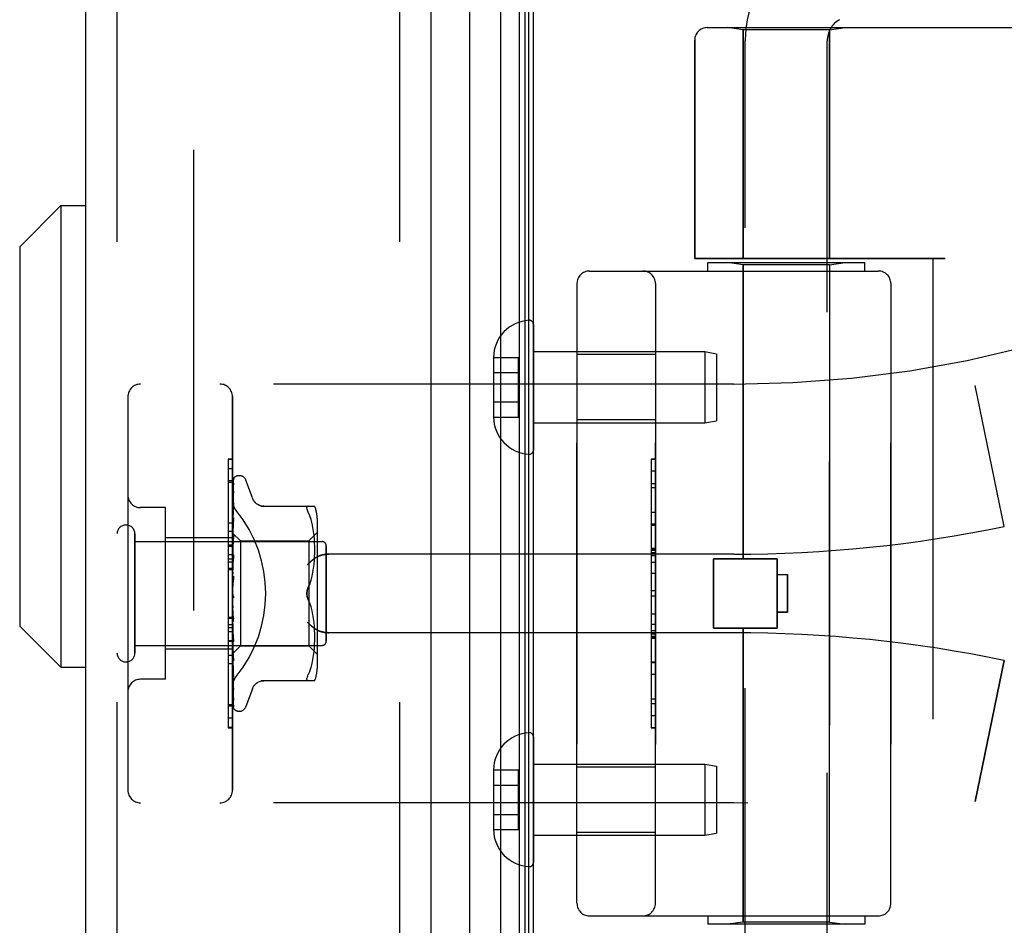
# Model space of a CAD drawing. Header units: inches. Extents: x 0 to 200, y 0 to 129.
# Tile 241 of 256: x 105.74 to 108.09, y 38.27 to 40.43. Entities that reach past the tile are written whole.
import ezdxf

# ---------------------------------------------------------------- set-up
doc = ezdxf.new("R2010")
doc.units = ezdxf.units.IN
doc.header["$LTSCALE"] = 11
doc.header["$MEASUREMENT"] = 0
doc.linetypes.add('HIDDEN', pattern=[0.2, 0.1, -0.1])
doc.layers.get('0').update_dxf_attribs({"linetype": 'CONTINUOUS'})
for name, color, linetype in [('DEFAULT_2', 8, 'HIDDEN'), ('DIMENSIONS', 7, 'CONTINUOUS'), ('LEFTHAND_DOOR_ASSEMBLY', 7, 'CONTINUOUS'), ('RIGHTHAND_DOOR_ASSEMBLY', 7, 'CONTINUOUS')]:
    doc.layers.add(name, color=color, linetype=linetype)
doc.styles.get("Standard").update_dxf_attribs({"font": 'arial.ttf'})
doc.dimstyles.new('DIMSTYLE_1', dxfattribs={"dimtxt": 0.882353, "dimasz": 1.176471, "dimexe": 0.09, "dimexo": 0.07, "dimgap": 0.0375, "dimtad": 0, "dimtih": 1, "dimtoh": 1, "dimzin": 4, "dimdsep": 46, "dimtxsty": 'Standard', "dimblk": '_FILLED', "dimblk1": '_FILLED', "dimblk2": '_FILLED', "dimcen": 0.09, "dimadec": 3, "dimazin": 1, "dimtfac": 1, "dimtdec": 3, "dimtofl": 0, "dimtmove": 0, "dimatfit": 3, "dimldrblk": '_FILLED', "dimfxl": 0, "dimtolj": 1, "dimtzin": 4, "dimarcsym": 0})

# ---------------------------------------------------------------- blocks, each defined once
blk = doc.blocks.new('_FILLED')
at = {"color": 0, "linetype": 'ByBlock'}
blk.add_solid([(0, 0), (-1, 0.2), (-1, -0.2)], dxfattribs=at)
blk = doc.blocks.new('*D12')
at = {"layer": 'DIMENSIONS', "color": 2, "linetype": 'Continuous'}
for p, q in [((106.2444, 94.1858), (101.7828, 94.1858)), ((102.8416, 94.1858), (102.8416, 65.0682)), ((102.8416, 34.1858), (102.8416, 63.3034)), ((106.2554, 34.1858), (101.7828, 34.1858))]:
    blk.add_line(p, q, dxfattribs=at)
at = {"layer": 'DIMENSIONS', "color": 2, "linetype": 'Continuous', "xscale": 1.1764705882, "yscale": 1.1764705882, "zscale": 1.1764705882}
for p, rotation in [((102.8416, 94.1858), 90), ((102.8416, 34.1858), 270)]:
    blk.add_blockref('_FILLED', p, dxfattribs=dict(at, rotation=rotation))
at = {"layer": 'DIMENSIONS', "color": 2, "linetype": 'Continuous', "insert": (102.8416, 64.627), "char_height": 0.88235, "width": 3.083315, "attachment_point": 2, "line_spacing_factor": 0.9}
blk.add_mtext('60.00', dxfattribs=at)

msp = doc.modelspace()

# ---------------------------------------------------------------- linework, layer by layer
at = {"color": 3, "linetype": 'Continuous'}
msp.add_line((106.9639, 34.2898), (106.9639, 94.0818), dxfattribs=at)
at = {"layer": 'DEFAULT_2', "color": 8, "linetype": 'HIDDEN'}
msp.add_line((106.1514, 92.9202), (106.1514, 35.4514), dxfattribs=at)
at = {"layer": 'LEFTHAND_DOOR_ASSEMBLY', "color": 8, "linetype": 'HIDDEN'}
for p, q in [((105.9689, 93.8008), (105.9689, 34.5708)), ((106.6439, 93.8008), (106.6439, 34.5708)), ((107.3792, 40.4121), (109.4429, 40.4121)), ((107.4649, 40.4068), (107.4274, 40.4121)), ((107.6709, 40.4068), (107.4649, 40.4068)), ((107.4649, 40.4068), (107.4649, 39.8608)), ((107.6709, 40.4068), (107.7084, 40.4121)), ((107.6709, 40.4068), (107.6709, 39.8608)), ((107.3492, 40.3821), (107.3492, 39.8608)), ((107.9479, 39.8608), (107.3492, 39.8608)), ((107.9179, 39.8608), (107.9179, 38.2608)), ((107.0979, 39.8308), (107.7879, 39.8308)), ((107.3804, 39.8508), (107.7554, 39.8508)), ((107.3804, 39.8308), (107.3804, 39.8508)), ((107.4649, 39.8455), (107.4274, 39.8508)), ((107.6709, 39.8455), (107.4649, 39.8455)), ((107.4649, 39.1438), (107.4649, 39.8455)), ((107.6709, 39.8455), (107.7084, 39.8508)), ((107.6709, 38.2761), (107.6709, 39.8455)), ((107.7554, 39.8308), (107.7554, 39.8508)), ((107.0679, 39.8008), (107.0679, 38.3208)), ((107.2554, 38.3208), (107.2554, 39.8008)), ((107.8179, 39.8008), (107.8179, 38.3208)), ((107.2554, 39.6313), (107.0679, 39.6313)), ((107.4429, 39.5608), (106.0249, 39.5608)), ((108.0889, 39.2208), (108.0191, 39.5574)), ((105.9949, 39.5308), (105.9949, 38.5908)), ((106.2449, 38.5908), (106.2449, 39.5308)), ((107.2554, 39.4753), (107.0679, 39.4753)), ((107.2454, 39.3818), (107.2554, 39.3818)), ((107.2454, 39.3818), (107.2454, 38.7398)), ((107.2554, 39.3815), (107.2454, 39.3815)), ((106.2449, 39.3586), (106.2349, 39.3586)), ((106.2349, 39.3586), (106.2349, 38.9479)), ((106.2449, 39.3301), (106.2349, 39.3301)), ((107.2454, 39.3234), (107.2554, 39.3234)), ((107.2554, 39.3132), (107.2454, 39.3132)), ((106.0849, 39.2658), (106.0249, 39.2658)), ((106.0849, 38.8558), (106.0849, 39.2658)), ((107.2554, 39.2544), (107.2454, 39.2544)), ((107.2454, 39.2242), (107.2554, 39.2242)), ((106.0119, 38.9188), (106.0119, 39.2028)), ((106.2449, 39.1938), (106.0849, 39.1938)), ((106.2449, 39.2088), (106.2349, 39.2088)), ((106.0119, 39.1848), (106.4589, 39.1848)), ((106.4689, 38.9468), (106.4689, 39.1748)), ((106.2449, 39.1527), (106.2349, 39.1527)), ((107.4429, 39.1546), (106.4754, 39.1546)), ((107.2454, 39.1676), (107.2554, 39.1676)), ((107.2454, 39.1674), (107.2554, 39.1674)), ((107.2554, 39.1671), (107.2454, 39.1671)), ((106.2449, 39.1427), (106.2349, 39.1427)), ((106.2449, 39.1355), (106.2349, 39.1355)), ((107.3939, 39.1438), (107.5459, 39.1438)), ((107.3939, 38.9778), (107.3939, 39.1438)), ((107.5459, 38.9778), (107.5459, 39.1438)), ((106.2449, 39.1204), (106.2349, 39.1204)), ((107.2454, 39.1092), (107.2554, 39.1092)), ((107.5459, 39.1058), (107.5709, 39.1058)), ((107.5709, 39.1058), (107.5709, 39.0158)), ((107.2554, 39.0671), (107.2454, 39.0671)), ((106.2349, 39.0041), (106.2449, 39.0041)), ((107.5709, 39.0158), (107.5459, 39.0158)), ((107.2554, 38.9869), (107.2454, 38.9869)), ((107.4429, 38.9671), (106.4754, 38.9671)), ((107.2554, 38.9713), (107.2454, 38.9713)), ((107.2554, 38.9637), (107.2454, 38.9637)), ((107.2554, 38.9583), (107.2454, 38.9583)), ((107.3939, 38.9778), (107.5459, 38.9778)), ((107.4649, 38.2761), (107.4649, 38.9778)), ((106.0119, 38.9368), (106.4589, 38.9368)), ((106.2349, 38.9479), (106.2449, 38.9479)), ((106.2449, 38.9475), (106.2349, 38.9475)), ((106.2349, 38.9475), (106.2349, 38.7402)), ((106.2449, 38.9458), (106.2349, 38.9458)), ((107.2554, 38.9535), (107.2454, 38.9535)), ((106.2449, 38.9278), (106.0849, 38.9278)), ((106.2449, 38.8924), (106.2349, 38.8924)), ((107.2554, 38.8951), (107.2454, 38.8951)), ((108.0889, 38.9008), (108.0191, 38.5642)), ((106.0849, 38.8558), (106.0249, 38.8558)), ((106.2349, 38.7955), (106.2449, 38.7955)), ((107.2554, 38.7688), (107.2454, 38.7688)), ((106.2449, 38.741), (106.2349, 38.741)), ((106.2349, 38.7402), (106.2449, 38.7402)), ((107.2554, 38.7398), (107.2454, 38.7398)), ((107.2554, 38.6463), (107.0679, 38.6463)), ((107.4429, 38.5608), (106.0249, 38.5608)), ((107.2554, 38.4903), (107.0679, 38.4903)), ((107.0979, 38.2908), (107.7879, 38.2908)), ((107.3804, 38.2908), (107.3804, 38.2708)), ((107.4649, 38.2761), (107.4274, 38.2708)), ((107.6709, 38.2761), (107.4649, 38.2761)), ((107.6709, 38.2761), (107.7084, 38.2708)), ((107.7554, 38.2908), (107.7554, 38.2708)), ((107.7554, 38.2708), (107.3804, 38.2708))]:
    msp.add_line(p, q, dxfattribs=at)
for points in [[(106.2537, 39.2588), (106.2533, 39.2594), (106.2528, 39.26), (106.2523, 39.2606), (106.2519, 39.2612), (106.2514, 39.2619), (106.251, 39.2625), (106.2506, 39.2632), (106.2502, 39.2639), (106.2498, 39.2646), (106.2494, 39.2653), (106.249, 39.266), (106.2486, 39.2668), (106.2483, 39.2675), (106.248, 39.2683), (106.2476, 39.269), (106.2473, 39.2698), (106.247, 39.2706), (106.2468, 39.2713), (106.2465, 39.2721), (106.2463, 39.2729), (106.2461, 39.2737), (106.2459, 39.2745), (106.2457, 39.2753), (106.2455, 39.276), (106.2454, 39.2768), (106.2453, 39.2776), (106.2452, 39.2784), (106.2451, 39.2791), (106.245, 39.2799), (106.245, 39.2807), (106.2449, 39.2814), (106.2449, 39.2822)], [(106.4241, 39.1296), (106.4247, 39.1301), (106.4252, 39.1307), (106.4257, 39.1312), (106.4263, 39.1318), (106.4268, 39.1324), (106.4274, 39.1329), (106.428, 39.1335), (106.4285, 39.1341), (106.4291, 39.1346), (106.4297, 39.1352), (106.4304, 39.1358), (106.431, 39.1363), (106.4316, 39.1369), (106.4322, 39.1375), (106.4329, 39.138), (106.4335, 39.1385), (106.4342, 39.1391), (106.4348, 39.1396), (106.4355, 39.1402), (106.4362, 39.1407), (106.4368, 39.1412), (106.4375, 39.1417), (106.4381, 39.1422), (106.4388, 39.1427), (106.4395, 39.1432), (106.4401, 39.1437), (106.4408, 39.1441), (106.4415, 39.1446), (106.4421, 39.145), (106.4428, 39.1455), (106.4434, 39.1459), (106.4441, 39.1463), (106.4447, 39.1468), (106.4454, 39.1472)], [(106.4754, 39.1546), (106.4741, 39.1545), (106.4728, 39.1545), (106.4715, 39.1545), (106.4703, 39.1544), (106.469, 39.1543), (106.4678, 39.1542), (106.4666, 39.154), (106.4654, 39.1539), (106.4642, 39.1537), (106.463, 39.1535), (106.4619, 39.1533), (106.4608, 39.1531), (106.4597, 39.1528), (106.4587, 39.1526), (106.4576, 39.1523), (106.4566, 39.152), (106.4556, 39.1517), (106.4547, 39.1514), (106.4538, 39.1511), (106.4529, 39.1508), (106.452, 39.1505), (106.4512, 39.1501), (106.4504, 39.1498), (106.4496, 39.1494), (106.4488, 39.149), (106.4481, 39.1487), (106.4474, 39.1483), (106.4467, 39.1479), (106.446, 39.1475), (106.4454, 39.1472)], [(106.4454, 38.9745), (106.4447, 38.9749), (106.4441, 38.9753), (106.4434, 38.9757), (106.4428, 38.9761), (106.4421, 38.9766), (106.4415, 38.977), (106.4408, 38.9775), (106.4401, 38.9779), (106.4395, 38.9784), (106.4388, 38.9789), (106.4381, 38.9794), (106.4375, 38.9799), (106.4368, 38.9804), (106.4362, 38.9809), (106.4355, 38.9814), (106.4348, 38.982), (106.4342, 38.9825), (106.4335, 38.9831), (106.4329, 38.9836), (106.4322, 38.9842), (106.4316, 38.9847), (106.431, 38.9853), (106.4304, 38.9858), (106.4297, 38.9864), (106.4291, 38.987), (106.4285, 38.9875), (106.428, 38.9881), (106.4274, 38.9887), (106.4268, 38.9892), (106.4263, 38.9898), (106.4257, 38.9904), (106.4252, 38.9909), (106.4247, 38.9915), (106.4241, 38.9921)], [(106.4454, 38.9745), (106.446, 38.9741), (106.4467, 38.9737), (106.4474, 38.9733), (106.4481, 38.9729), (106.4488, 38.9726), (106.4496, 38.9722), (106.4504, 38.9718), (106.4512, 38.9715), (106.452, 38.9711), (106.4529, 38.9708), (106.4538, 38.9705), (106.4547, 38.9702), (106.4556, 38.9699), (106.4566, 38.9696), (106.4576, 38.9693), (106.4587, 38.969), (106.4597, 38.9688), (106.4608, 38.9685), (106.4619, 38.9683), (106.463, 38.9681), (106.4642, 38.9679), (106.4654, 38.9677), (106.4666, 38.9676), (106.4678, 38.9674), (106.469, 38.9673), (106.4703, 38.9672), (106.4715, 38.9672), (106.4728, 38.9671), (106.4741, 38.9671), (106.4754, 38.9671)], [(106.2449, 38.8394), (106.2449, 38.8402), (106.245, 38.8409), (106.245, 38.8417), (106.2451, 38.8425), (106.2452, 38.8432), (106.2453, 38.844), (106.2454, 38.8448), (106.2455, 38.8456), (106.2457, 38.8463), (106.2459, 38.8471), (106.2461, 38.8479), (106.2463, 38.8487), (106.2465, 38.8495), (106.2468, 38.8503), (106.247, 38.851), (106.2473, 38.8518), (106.2476, 38.8526), (106.248, 38.8533), (106.2483, 38.8541), (106.2486, 38.8548), (106.249, 38.8556), (106.2494, 38.8563), (106.2498, 38.857), (106.2502, 38.8577), (106.2506, 38.8584), (106.251, 38.8591), (106.2514, 38.8597), (106.2519, 38.8604), (106.2523, 38.861), (106.2528, 38.8616), (106.2533, 38.8622), (106.2537, 38.8628)]]:
    msp.add_lwpolyline(points, dxfattribs=at)
for centre, radius, start, end in [((107.3792, 40.3821), 0.03, 90, 180), ((107.4429, 42.3359), 2.7751, 270, 316.1116), ((107.0979, 39.8008), 0.03, 90, 180), ((107.2254, 39.8008), 0.03, 0, 90), ((107.7879, 39.8008), 0.03, 0, 90), ((106.0249, 39.5308), 0.03, 90, 180), ((106.2149, 39.5308), 0.03, 0, 90), ((106.0249, 39.2958), 0.03, 180, 270), ((105.9904, 39.2028), 0.0215, 360, 180), ((107.4429, 42.3359), 3.1814, 270, 281.7157), ((106.4589, 39.1748), 0.01, 360, 90), ((107.4429, 35.7857), 3.1814, 78.2843, 90), ((106.4589, 38.9468), 0.01, 270, 0), ((105.9904, 38.9188), 0.0215, 180, 0), ((106.0249, 38.8258), 0.03, 90, 180), ((106.0249, 38.5908), 0.03, 180, 270), ((106.2149, 38.5908), 0.03, 270, 360), ((107.4429, 35.7857), 2.7751, 43.8884, 90), ((107.0979, 38.3208), 0.03, 180, 270), ((107.2254, 38.3208), 0.03, 270, 360), ((107.7879, 38.3208), 0.03, 270, 360)]:
    msp.add_arc(centre, radius, start, end, dxfattribs=at)
msp.add_ellipse((106.0119, 39.0608), major_axis=(0, 0.3125), ratio=1, start_param=-2.256904, end_param=-0.884689, dxfattribs=at)
at = {"layer": 'RIGHTHAND_DOOR_ASSEMBLY', "color": 7, "linetype": 'Continuous'}
for p, q in [((106.8862, 34.5204), (106.8862, 93.8512)), ((106.9296, 93.8422), (106.9296, 34.5294)), ((106.811, 93.8228), (106.811, 34.5488)), ((106.9433, 93.8355), (106.9433, 34.5361)), ((106.952, 93.8331), (106.952, 34.5385)), ((105.7365, 39.8886), (105.8349, 39.987)), ((105.8349, 39.987), (105.8939, 39.987)), ((105.8349, 39.987), (105.8349, 38.8846)), ((105.7365, 39.8886), (105.7365, 38.983)), ((105.7365, 38.983), (105.8349, 38.8846)), ((105.8349, 38.8846), (105.8939, 38.8846))]:
    msp.add_line(p, q, dxfattribs=at)
at = {"layer": 'RIGHTHAND_DOOR_ASSEMBLY', "color": 3, "linetype": 'Continuous'}
for p, q in [((105.8939, 93.8008), (105.8939, 34.5708)), ((106.7189, 93.8008), (106.7189, 34.5708))]:
    msp.add_line(p, q, dxfattribs=at)
at = {"layer": 'RIGHTHAND_DOOR_ASSEMBLY', "color": 8, "linetype": 'HIDDEN'}
for p, q in [((105.9689, 93.8008), (105.9689, 34.5708)), ((106.6439, 93.8008), (106.6439, 34.5708)), ((107.3792, 40.4121), (109.4429, 40.4121)), ((107.4649, 40.4068), (107.4274, 40.4121)), ((107.6709, 40.4068), (107.4649, 40.4068)), ((107.4649, 39.8608), (107.4649, 40.4068)), ((107.6709, 40.4068), (107.7084, 40.4121)), ((107.6709, 39.8608), (107.6709, 40.4068)), ((107.3492, 39.8608), (107.3492, 40.3821)), ((107.4699, 37.7343), (107.4699, 40.3808)), ((107.6659, 37.5328), (107.6659, 40.3808)), ((107.3492, 39.8608), (107.9479, 39.8608)), ((107.9179, 39.8608), (107.9179, 38.2608)), ((107.0979, 39.8308), (107.7879, 39.8308)), ((107.3804, 39.8508), (107.7554, 39.8508)), ((107.3804, 39.8308), (107.3804, 39.8508)), ((107.4649, 39.8455), (107.4274, 39.8508)), ((107.6709, 39.8455), (107.4649, 39.8455)), ((107.4649, 39.8455), (107.4649, 39.1438)), ((107.6709, 39.8455), (107.7084, 39.8508)), ((107.6709, 39.8455), (107.6709, 38.2761)), ((107.7554, 39.8308), (107.7554, 39.8508)), ((107.0679, 38.3208), (107.0679, 39.8008)), ((107.2554, 39.8008), (107.2554, 38.3208)), ((107.8179, 38.3208), (107.8179, 39.8008)), ((106.9639, 39.7032), (106.9639, 39.4034)), ((106.8684, 39.6244), (106.9284, 39.6244)), ((106.8684, 39.6244), (106.8684, 39.6233)), ((106.8684, 39.6233), (106.8684, 39.4833)), ((106.9284, 39.4822), (106.9284, 39.6244)), ((106.9639, 39.6383), (107.3731, 39.6383)), ((107.2554, 39.6313), (107.0679, 39.6313)), ((107.3731, 39.6383), (107.4014, 39.6333)), ((107.3731, 39.6383), (107.3731, 39.4683)), ((107.4014, 39.6333), (107.4014, 39.4733)), ((106.8684, 39.5883), (106.9284, 39.5883)), ((107.4429, 39.5608), (106.0249, 39.5608)), ((108.0889, 39.2208), (108.0191, 39.5574)), ((105.9949, 39.5308), (105.9949, 38.5908)), ((106.2449, 39.5308), (106.2449, 38.5908)), ((106.8684, 39.5183), (106.9284, 39.5183)), ((106.8684, 39.4833), (106.8684, 39.4822)), ((106.8684, 39.4822), (106.9284, 39.4822)), ((107.2554, 39.4753), (107.0679, 39.4753)), ((106.9639, 39.4683), (107.3731, 39.4683)), ((107.3731, 39.4683), (107.4014, 39.4733)), ((106.2449, 39.3814), (106.2349, 39.3814)), ((106.2349, 39.3814), (106.2349, 39.1741)), ((106.2449, 39.3806), (106.2349, 39.3806)), ((107.2554, 39.3818), (107.2454, 39.3818)), ((107.2454, 39.3818), (107.2454, 38.7399)), ((106.2484, 39.3347), (106.2479, 39.334)), ((106.2614, 39.3421), (106.2606, 39.3421)), ((107.2554, 39.3528), (107.2454, 39.3528)), ((106.2449, 39.3261), (106.2349, 39.3261)), ((106.2457, 39.2036), (106.2476, 39.3324)), ((106.2457, 39.2036), (106.2476, 39.3318)), ((106.2457, 39.1985), (106.2476, 39.3232)), ((106.2457, 39.1984), (106.2476, 39.3214)), ((106.2476, 39.3224), (106.2469, 39.3212)), ((106.2925, 39.2888), (106.2771, 39.3311)), ((106.2457, 39.1884), (106.2476, 39.3045)), ((106.2457, 39.1882), (106.2476, 39.3016)), ((106.2476, 39.3045), (106.2476, 39.3049)), ((106.2476, 39.3016), (106.2476, 39.3021)), ((106.0849, 39.2658), (106.0249, 39.2658)), ((106.0849, 38.8558), (106.0849, 39.2658)), ((106.2464, 39.2674), (106.2456, 39.2604)), ((106.2457, 39.1737), (106.2476, 39.277)), ((106.2457, 39.1734), (106.2476, 39.2731)), ((106.2476, 39.277), (106.2476, 39.277)), ((106.2476, 39.277), (106.2476, 39.277)), ((106.2476, 39.2731), (106.2476, 39.2731)), ((106.3122, 39.2691), (106.4414, 39.2691)), ((106.426, 39.2691), (106.4248, 39.2689)), ((106.2456, 39.2604), (106.2449, 39.2547)), ((106.2457, 39.1549), (106.2476, 39.2416)), ((106.2476, 39.2415), (106.2468, 39.2343)), ((106.2476, 39.2416), (106.2476, 39.2415)), ((106.4296, 39.2461), (106.426, 39.2546)), ((106.4327, 39.2372), (106.4296, 39.2461)), ((106.447, 39.2404), (106.447, 38.8812)), ((106.2349, 39.2292), (106.2449, 39.2292)), ((106.2455, 39.2221), (106.2449, 39.2158)), ((106.2468, 39.2343), (106.2455, 39.2221)), ((106.2457, 39.1545), (106.2476, 39.2368)), ((106.4352, 39.2279), (106.4327, 39.2373)), ((106.4372, 39.2183), (106.4352, 39.2279)), ((106.4387, 39.2088), (106.4372, 39.2184)), ((107.2554, 39.2265), (107.2454, 39.2265)), ((106.0119, 39.2028), (106.0119, 38.9188)), ((106.2449, 39.1938), (106.0849, 39.1938)), ((106.2449, 39.2051), (106.2639, 39.1861)), ((106.2449, 39.2015), (106.2457, 39.1986)), ((106.2449, 39.193), (106.2457, 39.1885)), ((106.2457, 39.2036), (106.2457, 39.2037)), ((106.2457, 39.2036), (106.2457, 39.2036)), ((106.2457, 39.1326), (106.2476, 39.1997)), ((106.2457, 39.1984), (106.2457, 39.1986)), ((106.2457, 39.1985), (106.2457, 39.1984)), ((106.2457, 39.1322), (106.2476, 39.1942)), ((106.2476, 39.1994), (106.2468, 39.1914)), ((106.2476, 39.1997), (106.2476, 39.1994)), ((106.427, 39.1861), (106.447, 39.2061)), ((106.4398, 39.1994), (106.4387, 39.2088)), ((106.4406, 39.1905), (106.4398, 39.1995)), ((106.0119, 39.1848), (106.4589, 39.1848)), ((106.2449, 39.1758), (106.2349, 39.1758)), ((106.2349, 39.1741), (106.2449, 39.1741)), ((106.2449, 39.1737), (106.2349, 39.1737)), ((106.2349, 39.1737), (106.2349, 38.763)), ((106.2449, 39.1846), (106.2457, 39.1882)), ((106.2449, 39.1796), (106.2457, 39.1738)), ((106.2452, 39.1738), (106.2449, 39.1713)), ((106.2449, 39.1683), (106.2457, 39.1734)), ((106.2468, 39.1914), (106.2452, 39.1738)), ((106.2457, 39.1882), (106.2457, 39.1885)), ((106.2457, 39.1884), (106.2457, 39.1882)), ((106.2457, 39.1734), (106.2457, 39.1738)), ((106.2457, 39.1737), (106.2457, 39.1734)), ((106.2639, 39.1861), (106.427, 39.1861)), ((106.2639, 39.1861), (106.2639, 38.9356)), ((106.427, 39.1861), (106.427, 39.0608)), ((106.4411, 39.1818), (106.4406, 39.1906)), ((106.4414, 39.1735), (106.4411, 39.1819)), ((106.4414, 39.1651), (106.4414, 39.1736)), ((106.4689, 39.1748), (106.4689, 38.9468)), ((106.2449, 39.162), (106.2457, 39.155)), ((106.2449, 39.1482), (106.2457, 39.1546)), ((106.2476, 39.1524), (106.2449, 39.1229)), ((106.2457, 39.1545), (106.2457, 39.155)), ((106.2457, 39.1549), (106.2457, 39.1546)), ((106.2457, 39.1078), (106.2476, 39.1527)), ((106.2457, 39.1072), (106.2476, 39.1467)), ((106.2476, 39.1527), (106.2476, 39.1524)), ((106.4406, 39.1392), (106.4411, 39.1483)), ((106.4411, 39.1481), (106.4414, 39.1569)), ((106.4414, 39.1567), (106.4414, 39.1653)), ((107.4429, 39.1546), (106.4754, 39.1546)), ((107.2554, 39.1681), (107.2454, 39.1681)), ((107.2554, 39.1633), (107.2454, 39.1633)), ((107.2554, 39.1579), (107.2454, 39.1579)), ((107.2554, 39.1503), (107.2454, 39.1503)), ((106.2449, 39.1407), (106.2457, 39.1328)), ((106.2449, 39.1249), (106.2457, 39.1323)), ((106.2457, 39.1325), (106.2457, 39.1328)), ((106.2457, 39.1326), (106.2457, 39.1323)), ((106.2457, 39.1322), (106.2457, 39.1325)), ((106.4387, 39.1208), (106.4398, 39.1303)), ((106.4398, 39.1301), (106.4406, 39.1394)), ((107.2554, 39.1347), (107.2454, 39.1347)), ((107.5459, 39.1438), (107.3939, 39.1438)), ((107.3939, 39.1438), (107.3939, 38.9778)), ((107.5459, 39.1438), (107.5459, 38.9778)), ((106.2449, 39.1175), (106.2349, 39.1175)), ((106.2449, 39.1165), (106.2457, 39.108)), ((106.2449, 39.0992), (106.2457, 39.1075)), ((106.2476, 39.1022), (106.2449, 39.0722)), ((106.2457, 39.1072), (106.2457, 39.108)), ((106.2457, 39.1078), (106.2457, 39.1075)), ((106.4327, 39.0928), (106.4352, 39.1021)), ((106.4352, 39.1021), (106.4372, 39.1116)), ((106.4372, 39.1114), (106.4387, 39.121)), ((107.5459, 39.1058), (107.5709, 39.1058)), ((107.5709, 39.0158), (107.5709, 39.1058)), ((106.2449, 39.0903), (106.2457, 39.0815)), ((106.2457, 39.0803), (106.2462, 39.085)), ((106.4297, 39.084), (106.426, 39.0754)), ((106.2449, 39.0631), (106.2457, 39.0542)), ((106.2449, 39.0573), (106.2451, 39.0569)), ((106.2449, 39.0448), (106.2457, 39.0537)), ((106.2459, 39.0553), (106.246, 39.0552)), ((106.246, 39.0551), (106.2461, 39.055)), ((106.427, 39.0608), (106.427, 38.9356)), ((107.2554, 39.0545), (107.2454, 39.0545)), ((106.2449, 39.0358), (106.2457, 39.0272)), ((106.2476, 39), (106.2457, 39.0276)), ((106.2457, 39.0276), (106.2457, 39.0267)), ((106.4297, 39.0376), (106.426, 39.0462)), ((106.4327, 39.0287), (106.4297, 39.0376)), ((106.4352, 39.0195), (106.4327, 39.0288)), ((106.2449, 39.018), (106.2457, 39.0267)), ((106.2476, 38.994), (106.2449, 39.0239)), ((106.2449, 39.0093), (106.2457, 39.0014)), ((106.2457, 39.027), (106.2457, 39.0272)), ((106.2476, 38.9938), (106.2457, 39.027)), ((106.4372, 39.01), (106.4352, 39.0195)), ((106.4387, 39.0006), (106.4372, 39.0102)), ((107.2454, 39.0124), (107.2554, 39.0124)), ((107.5459, 39.0158), (107.5709, 39.0158)), ((106.2449, 39.0012), (106.2349, 39.0012)), ((106.2449, 38.9861), (106.2349, 38.9861)), ((106.2449, 38.9927), (106.2457, 39.001)), ((106.2449, 38.9848), (106.2457, 38.9778)), ((106.2476, 38.9506), (106.2457, 39.0016)), ((106.2457, 39.0016), (106.2457, 39.001)), ((106.2457, 39.0011), (106.2457, 39.0014)), ((106.2476, 38.9449), (106.2457, 39.0011)), ((106.2476, 38.994), (106.2476, 38.9938)), ((106.4398, 38.9913), (106.4387, 39.0008)), ((106.4406, 38.9822), (106.4398, 38.9915)), ((106.4411, 38.9733), (106.4406, 38.9824)), ((106.2449, 38.9789), (106.2349, 38.9789)), ((106.2449, 38.9689), (106.2349, 38.9689)), ((106.2449, 38.9698), (106.2457, 38.9774)), ((106.2449, 38.9741), (106.2476, 38.9452)), ((106.2449, 38.9629), (106.2457, 38.9571)), ((106.2476, 38.9054), (106.2457, 38.9779)), ((106.2457, 38.9779), (106.2457, 38.9774)), ((106.2457, 38.9775), (106.2457, 38.9778)), ((106.2476, 38.9002), (106.2457, 38.9775)), ((106.2476, 38.8658), (106.2457, 38.9572)), ((106.2457, 38.9572), (106.2457, 38.9568)), ((106.2457, 38.9568), (106.2457, 38.9571)), ((106.4414, 38.9647), (106.4411, 38.9735)), ((106.4414, 38.9563), (106.4414, 38.9649)), ((107.4429, 38.9671), (106.4754, 38.9671)), ((107.5459, 38.9778), (107.3939, 38.9778)), ((107.4649, 38.9778), (107.4649, 38.2761)), ((106.0119, 38.9368), (106.4589, 38.9368)), ((106.2449, 38.9503), (106.2457, 38.9568)), ((106.2449, 38.9446), (106.2457, 38.9402)), ((106.2449, 38.9347), (106.2457, 38.9399)), ((106.2476, 38.8614), (106.2457, 38.9568)), ((106.2476, 38.8332), (106.2457, 38.9403)), ((106.2457, 38.9403), (106.2457, 38.9399)), ((106.2457, 38.94), (106.2457, 38.9402)), ((106.2476, 38.8298), (106.2457, 38.94)), ((106.2457, 38.9173), (106.2639, 38.9356)), ((106.2476, 38.9452), (106.2476, 38.9449)), ((106.2639, 38.9356), (106.427, 38.9356)), ((106.427, 38.9356), (106.447, 38.9156)), ((106.4406, 38.931), (106.4411, 38.9398)), ((106.4411, 38.9397), (106.4414, 38.9482)), ((106.4414, 38.948), (106.4414, 38.9565)), ((107.2554, 38.9545), (107.2454, 38.9545)), ((107.2454, 38.9542), (107.2554, 38.9542)), ((107.2454, 38.954), (107.2554, 38.954)), ((106.2449, 38.9278), (106.0849, 38.9278)), ((106.2449, 38.9128), (106.2349, 38.9128)), ((106.2449, 38.9306), (106.2457, 38.9277)), ((106.2449, 38.9238), (106.2457, 38.9275)), ((106.2449, 38.9166), (106.2457, 38.9173)), ((106.2457, 38.9275), (106.2457, 38.9277)), ((106.2476, 38.8089), (106.2457, 38.9277)), ((106.2457, 38.9277), (106.2457, 38.9275)), ((106.2476, 38.8066), (106.2457, 38.9275)), ((106.2457, 38.9199), (106.2457, 38.92)), ((106.2476, 38.7926), (106.2457, 38.92)), ((106.2457, 38.92), (106.2457, 38.9199)), ((106.2476, 38.7882), (106.2457, 38.9173)), ((106.2457, 38.9173), (106.2457, 38.9173)), ((106.2464, 38.9124), (106.2476, 38.9004)), ((106.4372, 38.9032), (106.4387, 38.9128)), ((106.4387, 38.9128), (106.4398, 38.9222)), ((106.4398, 38.9221), (106.4406, 38.9311)), ((106.2476, 38.9004), (106.2476, 38.9002)), ((106.4327, 38.8843), (106.4352, 38.8937)), ((106.4352, 38.8937), (106.4372, 38.9033)), ((107.2454, 38.8974), (107.2554, 38.8974)), ((108.0191, 38.5642), (108.0889, 38.9008)), ((106.2449, 38.8856), (106.2455, 38.8796)), ((106.2455, 38.8796), (106.2464, 38.872)), ((106.4296, 38.8755), (106.426, 38.8671)), ((106.4296, 38.8755), (106.4327, 38.8844)), ((107.2554, 38.8672), (107.2454, 38.8672)), ((106.0849, 38.8558), (106.0249, 38.8558)), ((106.2476, 38.8615), (106.2476, 38.8614)), ((106.4414, 38.8525), (106.3122, 38.8525)), ((106.2476, 38.8296), (106.2476, 38.8298)), ((106.2925, 38.8328), (106.2771, 38.7905)), ((106.2477, 38.8059), (106.2476, 38.8066)), ((107.2554, 38.8084), (107.2454, 38.8084)), ((107.2454, 38.7982), (107.2554, 38.7982)), ((106.2449, 38.7915), (106.2349, 38.7915)), ((106.249, 38.7843), (106.2492, 38.7841)), ((106.2614, 38.7796), (106.2606, 38.7796)), ((106.2449, 38.763), (106.2349, 38.763)), ((107.2554, 38.7401), (107.2454, 38.7401)), ((107.2454, 38.7399), (107.2554, 38.7399)), ((106.9639, 38.7182), (106.9639, 38.4184)), ((106.9639, 38.6533), (107.3731, 38.6533)), ((107.3731, 38.6533), (107.4014, 38.6483)), ((107.3731, 38.6533), (107.3731, 38.4833)), ((106.8684, 38.6394), (106.9284, 38.6394)), ((106.8684, 38.6394), (106.8684, 38.6383)), ((106.8684, 38.6383), (106.8684, 38.4983)), ((106.9284, 38.4972), (106.9284, 38.6394)), ((107.2554, 38.6463), (107.0679, 38.6463)), ((107.4014, 38.6483), (107.4014, 38.4883)), ((106.8684, 38.6033), (106.9284, 38.6033)), ((107.4429, 38.5608), (106.0249, 38.5608)), ((106.8684, 38.5333), (106.9284, 38.5333)), ((106.8684, 38.4983), (106.8684, 38.4972)), ((106.8684, 38.4972), (106.9284, 38.4972)), ((107.2554, 38.4903), (107.0679, 38.4903)), ((107.3731, 38.4833), (107.4014, 38.4883)), ((106.9639, 38.4833), (107.3731, 38.4833)), ((107.0979, 38.2908), (107.7879, 38.2908)), ((107.3804, 38.2908), (107.3804, 38.2708)), ((107.4649, 38.2761), (107.4274, 38.2708)), ((107.6709, 38.2761), (107.4649, 38.2761)), ((107.6709, 38.2761), (107.7084, 38.2708)), ((107.7554, 38.2908), (107.7554, 38.2708)), ((107.7554, 38.2708), (107.3804, 38.2708))]:
    msp.add_line(p, q, dxfattribs=at)
for points in [[(106.2483, 39.3352), (106.2478, 39.3343), (106.2472, 39.333), (106.2467, 39.3316), (106.2462, 39.3302), (106.2458, 39.3286), (106.2453, 39.327), (106.2449, 39.3254)], [(106.2479, 39.334), (106.2476, 39.3337), (106.2474, 39.3333), (106.2471, 39.3329), (106.2468, 39.3324), (106.2465, 39.3319), (106.2462, 39.3313), (106.2459, 39.3307), (106.2456, 39.3301), (106.2453, 39.3295), (106.245, 39.3288), (106.2449, 39.3286)], [(106.2476, 39.3324), (106.2476, 39.3331), (106.2477, 39.3337), (106.2479, 39.3342), (106.2481, 39.3347), (106.2483, 39.3352)], [(106.2476, 39.3318), (106.2476, 39.3323), (106.2477, 39.3329), (106.2478, 39.3334), (106.248, 39.3339), (106.2481, 39.3343), (106.2483, 39.3345), (106.2484, 39.3347), (106.2484, 39.3347)], [(106.2484, 39.3347), (106.2484, 39.3348), (106.2484, 39.3347)], [(106.2458, 39.333), (106.2457, 39.3329), (106.2453, 39.332), (106.2449, 39.331)], [(106.2477, 39.3243), (106.2474, 39.3229), (106.2469, 39.3209), (106.2465, 39.3188), (106.246, 39.3167), (106.2456, 39.3145), (106.2452, 39.3122), (106.2449, 39.3104)], [(106.2469, 39.3212), (106.2466, 39.3207), (106.2463, 39.3201), (106.2461, 39.3196), (106.2458, 39.319), (106.2455, 39.3184), (106.2452, 39.3177), (106.245, 39.317), (106.2449, 39.3169)], [(106.2476, 39.3232), (106.2476, 39.3236), (106.2477, 39.3241), (106.2477, 39.3243)], [(106.2478, 39.3228), (106.2478, 39.3228), (106.2478, 39.3229), (106.2478, 39.3228), (106.2477, 39.3226), (106.2476, 39.3224)], [(106.2476, 39.3214), (106.2476, 39.3219), (106.2477, 39.3223), (106.2477, 39.3226), (106.2478, 39.3228)], [(106.2476, 39.3049), (106.2473, 39.303), (106.2468, 39.3001), (106.2464, 39.2973), (106.246, 39.2944), (106.2456, 39.2915), (106.2452, 39.2886), (106.2449, 39.2866)], [(106.2464, 39.2994), (106.2461, 39.2988), (106.2457, 39.298), (106.2454, 39.2973), (106.2451, 39.2965), (106.2449, 39.296)], [(106.2476, 39.3021), (106.2476, 39.3021), (106.2476, 39.302), (106.2475, 39.3018), (106.2474, 39.3015), (106.2472, 39.3011), (106.247, 39.3006), (106.2464, 39.2994)], [(106.3201, 39.2691), (106.3164, 39.2694), (106.3127, 39.2701), (106.3092, 39.2712), (106.3058, 39.2729), (106.3026, 39.2749), (106.2998, 39.2773), (106.2973, 39.2801), (106.2951, 39.2831), (106.2934, 39.2864), (106.2927, 39.2883)], [(106.2449, 39.2822), (106.2449, 39.2814), (106.245, 39.2807), (106.245, 39.2799), (106.2451, 39.2791), (106.2452, 39.2784), (106.2453, 39.2776), (106.2454, 39.2768), (106.2455, 39.276), (106.2457, 39.2753), (106.2459, 39.2745), (106.2461, 39.2737), (106.2463, 39.2729), (106.2465, 39.2721), (106.2468, 39.2713), (106.247, 39.2706), (106.2473, 39.2698), (106.2476, 39.269), (106.248, 39.2683), (106.2483, 39.2675), (106.2486, 39.2668), (106.249, 39.266), (106.2494, 39.2653), (106.2498, 39.2646), (106.2502, 39.2639), (106.2506, 39.2632), (106.251, 39.2625), (106.2514, 39.2619), (106.2519, 39.2612), (106.2523, 39.2606), (106.2528, 39.26), (106.2533, 39.2594), (106.2537, 39.2588)], [(106.2476, 39.2731), (106.2476, 39.2731), (106.2476, 39.273), (106.2475, 39.2727), (106.2473, 39.2723), (106.2471, 39.2718), (106.2469, 39.2712), (106.2466, 39.2705), (106.2462, 39.2698), (106.2459, 39.269), (106.2455, 39.2682), (106.2452, 39.2673), (106.2449, 39.2667)], [(106.2476, 39.277), (106.2473, 39.2745), (106.2464, 39.2674)], [(106.426, 39.2546), (106.4248, 39.2573), (106.4238, 39.2597), (106.4231, 39.2619), (106.4227, 39.2637), (106.4226, 39.2652), (106.4227, 39.2665), (106.4231, 39.2676), (106.4238, 39.2684), (106.4248, 39.2689)], [(106.2458, 39.232), (106.2454, 39.2312), (106.2451, 39.2304), (106.2449, 39.23)], [(106.2476, 39.2368), (106.2476, 39.2366), (106.2475, 39.2363), (106.2474, 39.2359), (106.2472, 39.2354), (106.247, 39.2348), (106.2467, 39.2341), (106.2464, 39.2334), (106.2458, 39.232)], [(106.2449, 39.205), (106.2451, 39.2047), (106.2453, 39.2044), (106.2455, 39.204), (106.2457, 39.2037)], [(106.2449, 39.2047), (106.2452, 39.2044), (106.2454, 39.2041), (106.2456, 39.2039), (106.2457, 39.2037), (106.2457, 39.2036), (106.2457, 39.2036)], [(106.2449, 39.204), (106.2452, 39.2038), (106.2454, 39.2037), (106.2456, 39.2036), (106.2457, 39.2036), (106.2457, 39.2036), (106.2457, 39.2036)], [(106.2449, 39.2032), (106.2451, 39.2034), (106.2453, 39.2035), (106.2455, 39.2036), (106.2457, 39.2036)], [(106.2449, 39.2001), (106.2452, 39.1997), (106.2454, 39.1993), (106.2456, 39.199), (106.2457, 39.1988), (106.2457, 39.1986), (106.2457, 39.1985)], [(106.2449, 39.1982), (106.2452, 39.1981), (106.2454, 39.1981), (106.2456, 39.1981), (106.2457, 39.1982), (106.2457, 39.1984)], [(106.2449, 39.1964), (106.2451, 39.1969), (106.2453, 39.1974), (106.2455, 39.1979), (106.2457, 39.1984)], [(106.2476, 39.1942), (106.2476, 39.1941), (106.2475, 39.1936), (106.2474, 39.1931), (106.2472, 39.1925), (106.247, 39.1918), (106.2467, 39.1911), (106.2463, 39.1903)], [(106.2449, 39.1905), (106.2452, 39.19), (106.2454, 39.1896), (106.2456, 39.1892), (106.2457, 39.1888), (106.2457, 39.1885), (106.2457, 39.1884)], [(106.2463, 39.1903), (106.2456, 39.1889), (106.2453, 39.1881), (106.2449, 39.1873)], [(106.2449, 39.1875), (106.2452, 39.1875), (106.2454, 39.1876), (106.2456, 39.1877), (106.2457, 39.1879), (106.2457, 39.1882)], [(106.2449, 39.1762), (106.2452, 39.1757), (106.2454, 39.1751), (106.2456, 39.1747), (106.2457, 39.1742), (106.2457, 39.1738), (106.2457, 39.1737)], [(106.2449, 39.1721), (106.2452, 39.1722), (106.2454, 39.1724), (106.2456, 39.1727), (106.2457, 39.173), (106.2457, 39.1734)], [(106.2449, 39.1578), (106.2452, 39.1572), (106.2454, 39.1566), (106.2456, 39.156), (106.2457, 39.1555), (106.2457, 39.155), (106.2457, 39.1549)], [(106.2449, 39.1527), (106.2452, 39.153), (106.2454, 39.1533), (106.2456, 39.1536), (106.2457, 39.154), (106.2457, 39.1545)], [(106.2476, 39.1467), (106.2475, 39.1461), (106.2474, 39.1454), (106.2472, 39.1447), (106.2469, 39.1441), (106.2466, 39.1434), (106.2463, 39.1427), (106.246, 39.1421), (106.2456, 39.1415), (106.2453, 39.1409), (106.245, 39.1403), (106.2449, 39.1402)], [(106.4454, 39.1472), (106.4447, 39.1468), (106.4441, 39.1463), (106.4434, 39.1459), (106.4428, 39.1455), (106.4421, 39.145), (106.4415, 39.1446), (106.4408, 39.1441), (106.4401, 39.1437), (106.4395, 39.1432), (106.4388, 39.1427), (106.4381, 39.1422), (106.4375, 39.1417), (106.4368, 39.1412), (106.4362, 39.1407), (106.4355, 39.1402), (106.4348, 39.1396), (106.4342, 39.1391), (106.4335, 39.1385), (106.4329, 39.138), (106.4322, 39.1375), (106.4316, 39.1369), (106.431, 39.1363), (106.4304, 39.1358), (106.4297, 39.1352), (106.4291, 39.1346), (106.4285, 39.1341), (106.428, 39.1335), (106.4274, 39.1329), (106.4268, 39.1324), (106.4263, 39.1318), (106.4257, 39.1312), (106.4252, 39.1307), (106.4247, 39.1301), (106.4241, 39.1296)], [(106.4454, 39.1472), (106.446, 39.1475), (106.4467, 39.1479), (106.4474, 39.1483), (106.4481, 39.1487), (106.4488, 39.149), (106.4496, 39.1494), (106.4504, 39.1498), (106.4512, 39.1501), (106.452, 39.1505), (106.4529, 39.1508), (106.4538, 39.1511), (106.4547, 39.1514), (106.4556, 39.1517), (106.4566, 39.152), (106.4576, 39.1523), (106.4587, 39.1526), (106.4597, 39.1528), (106.4608, 39.1531), (106.4619, 39.1533), (106.463, 39.1535), (106.4642, 39.1537), (106.4654, 39.1539), (106.4666, 39.154), (106.4678, 39.1542), (106.469, 39.1543), (106.4703, 39.1544), (106.4715, 39.1545), (106.4728, 39.1545), (106.4741, 39.1545), (106.4754, 39.1546)], [(106.2449, 39.1358), (106.2452, 39.1352), (106.2454, 39.1346), (106.2456, 39.134), (106.2457, 39.1334), (106.2457, 39.1328), (106.2457, 39.1326)], [(106.2449, 39.13), (106.2452, 39.1303), (106.2454, 39.1307), (106.2456, 39.1311), (106.2457, 39.1316), (106.2457, 39.132), (106.2457, 39.1322)], [(106.2449, 39.1111), (106.2452, 39.1105), (106.2454, 39.1099), (106.2456, 39.1093), (106.2457, 39.1086), (106.2457, 39.1081), (106.2457, 39.1078)], [(106.2449, 39.1048), (106.2452, 39.1053), (106.2454, 39.1057), (106.2456, 39.1063), (106.2457, 39.1068), (106.2457, 39.1072)], [(106.2475, 39.0958), (106.2475, 39.0954), (106.2473, 39.0947), (106.2471, 39.0941), (106.2469, 39.0935), (106.2466, 39.093), (106.2463, 39.0925), (106.2461, 39.0921), (106.2458, 39.0917), (106.2455, 39.0913), (106.2453, 39.0909), (106.245, 39.0905), (106.2449, 39.0904)], [(106.2449, 39.0846), (106.2452, 39.084), (106.2454, 39.0834), (106.2456, 39.0828), (106.2457, 39.0822), (106.2457, 39.0816), (106.2457, 39.081)], [(106.2449, 39.078), (106.2452, 39.0785), (106.2454, 39.0791), (106.2456, 39.0797), (106.2457, 39.0803)], [(106.2457, 39.0803), (106.2457, 39.0809), (106.2457, 39.0815)], [(106.2462, 39.085), (106.2472, 39.0931), (106.2475, 39.0957)], [(106.4226, 39.0608), (106.4227, 39.0632), (106.423, 39.0656), (106.4234, 39.0681), (106.4241, 39.0706), (106.425, 39.073), (106.426, 39.0754)], [(106.426, 39.0754), (106.4254, 39.0741), (106.4249, 39.0728), (106.4244, 39.0714), (106.4239, 39.07)], [(106.426, 39.0754), (106.4297, 39.084), (106.4327, 39.0929)], [(106.2449, 39.0565), (106.2451, 39.0562), (106.2453, 39.056), (106.2454, 39.0558), (106.2455, 39.0557), (106.2456, 39.0556), (106.2456, 39.0556)], [(106.2449, 39.0506), (106.2452, 39.0512), (106.2454, 39.0518), (106.2456, 39.0524), (106.2457, 39.053), (106.2457, 39.0536), (106.2457, 39.0542)], [(106.2465, 39.0545), (106.2463, 39.0548), (106.246, 39.0552), (106.2458, 39.0556), (106.2456, 39.056), (106.2453, 39.0565), (106.2451, 39.0569)], [(106.2451, 39.0569), (106.2452, 39.0567), (106.2454, 39.0562), (106.2456, 39.0555), (106.2457, 39.0549), (106.2457, 39.0543), (106.2457, 39.0537)], [(106.2456, 39.0556), (106.2457, 39.0555), (106.2458, 39.0554), (106.2458, 39.0554)], [(106.2457, 39.0555), (106.2457, 39.0555), (106.2459, 39.0553)], [(106.2458, 39.0554), (106.2459, 39.0552), (106.2461, 39.0551), (106.2463, 39.0548), (106.2465, 39.0545)], [(106.2462, 39.0549), (106.2463, 39.0548), (106.2463, 39.0547), (106.2464, 39.0546), (106.2465, 39.0545)], [(106.2465, 39.0545), (106.2467, 39.0542), (106.2469, 39.0538), (106.2471, 39.0533), (106.2473, 39.0528), (106.2475, 39.0522), (106.2475, 39.0516), (106.2476, 39.051), (106.2476, 39.0504)], [(106.4235, 39.0685), (106.4232, 39.0669), (106.4229, 39.0654), (106.4227, 39.0638), (106.4226, 39.0623), (106.4226, 39.0608)], [(106.426, 39.0462), (106.425, 39.0486), (106.4241, 39.051), (106.4234, 39.0535), (106.423, 39.056), (106.4227, 39.0584), (106.4226, 39.0608)], [(106.4226, 39.0608), (106.4226, 39.0589), (106.4228, 39.057), (106.4231, 39.055), (106.4235, 39.0531)], [(106.424, 39.0513), (106.4246, 39.0495), (106.4253, 39.0478), (106.426, 39.0462)], [(106.2449, 39.03), (106.2452, 39.0296), (106.2454, 39.029), (106.2456, 39.0285), (106.2457, 39.0279), (106.2457, 39.0276)], [(106.2449, 39.0236), (106.2452, 39.0242), (106.2454, 39.0248), (106.2456, 39.0254), (106.2457, 39.026), (106.2457, 39.0266), (106.2457, 39.027)], [(106.2449, 39.0061), (106.2451, 39.0059), (106.2454, 39.0054), (106.246, 39.0044)], [(106.246, 39.0044), (106.2462, 39.0039), (106.2465, 39.0033), (106.2468, 39.0027), (106.2471, 39.0021), (106.2473, 39.0014), (106.2475, 39.0008), (106.2476, 39.0001), (106.2476, 39)], [(106.2449, 39.0039), (106.2452, 39.0035), (106.2454, 39.0031), (106.2456, 39.0026), (106.2457, 39.0021), (106.2457, 39.0016)], [(106.2449, 38.9979), (106.2452, 38.9985), (106.2454, 38.9991), (106.2456, 38.9997), (106.2457, 39.0003), (106.2457, 39.0009), (106.2457, 39.0011)], [(106.4241, 38.9921), (106.4247, 38.9915), (106.4252, 38.9909), (106.4257, 38.9904), (106.4263, 38.9898), (106.4268, 38.9892), (106.4274, 38.9887), (106.428, 38.9881), (106.4285, 38.9875), (106.4291, 38.987), (106.4297, 38.9864), (106.4304, 38.9858), (106.431, 38.9853), (106.4316, 38.9847), (106.4322, 38.9842), (106.4329, 38.9836), (106.4335, 38.9831), (106.4342, 38.9825), (106.4348, 38.982), (106.4355, 38.9814), (106.4362, 38.9809), (106.4368, 38.9804), (106.4375, 38.9799), (106.4381, 38.9794), (106.4388, 38.9789), (106.4395, 38.9784), (106.4401, 38.9779), (106.4408, 38.9775), (106.4415, 38.977), (106.4421, 38.9766), (106.4428, 38.9761), (106.4434, 38.9757), (106.4441, 38.9753), (106.4447, 38.9749), (106.4454, 38.9745)], [(106.2449, 38.9799), (106.2452, 38.9796), (106.2454, 38.9792), (106.2456, 38.9788), (106.2457, 38.9783), (106.2457, 38.9779)], [(106.2449, 38.9744), (106.2452, 38.975), (106.2454, 38.9756), (106.2456, 38.9762), (106.2457, 38.9768), (106.2457, 38.9773), (106.2457, 38.9775)], [(106.2449, 38.9587), (106.2452, 38.9585), (106.2454, 38.9583), (106.2456, 38.958), (106.2457, 38.9576), (106.2457, 38.9572)], [(106.2449, 38.9574), (106.2452, 38.9568), (106.2456, 38.9561)], [(106.4754, 38.9671), (106.4741, 38.9671), (106.4728, 38.9671), (106.4715, 38.9672), (106.4703, 38.9672), (106.469, 38.9673), (106.4678, 38.9674), (106.4666, 38.9676), (106.4654, 38.9677), (106.4642, 38.9679), (106.463, 38.9681), (106.4619, 38.9683), (106.4608, 38.9685), (106.4597, 38.9688), (106.4587, 38.969), (106.4576, 38.9693), (106.4566, 38.9696), (106.4556, 38.9699), (106.4547, 38.9702), (106.4538, 38.9705), (106.4529, 38.9708), (106.452, 38.9711), (106.4512, 38.9715), (106.4504, 38.9718), (106.4496, 38.9722), (106.4488, 38.9726), (106.4481, 38.9729), (106.4474, 38.9733), (106.4467, 38.9737), (106.446, 38.9741), (106.4454, 38.9745)], [(106.2449, 38.9541), (106.2452, 38.9547), (106.2454, 38.9553), (106.2456, 38.9558), (106.2457, 38.9563), (106.2457, 38.9567), (106.2457, 38.9568)], [(106.2449, 38.9413), (106.2452, 38.9412), (106.2454, 38.9411), (106.2456, 38.9409), (106.2457, 38.9406), (106.2457, 38.9403)], [(106.2449, 38.9377), (106.2452, 38.9382), (106.2454, 38.9387), (106.2456, 38.9391), (106.2457, 38.9396), (106.2457, 38.9399), (106.2457, 38.94)], [(106.2456, 38.9561), (106.2462, 38.9548), (106.2466, 38.9541), (106.2469, 38.9534), (106.2472, 38.9526), (106.2474, 38.9519), (106.2475, 38.9513), (106.2476, 38.9507), (106.2476, 38.9506)], [(106.2449, 38.9282), (106.2452, 38.9282), (106.2454, 38.9282), (106.2456, 38.9281), (106.2457, 38.9279), (106.2457, 38.9277)], [(106.2449, 38.9257), (106.2452, 38.9261), (106.2454, 38.9265), (106.2456, 38.9269), (106.2457, 38.9272), (106.2457, 38.9275), (106.2457, 38.9275)], [(106.2449, 38.9274), (106.2452, 38.925), (106.2464, 38.9124)], [(106.2449, 38.9212), (106.2451, 38.9208), (106.2453, 38.9205), (106.2455, 38.9202), (106.2457, 38.92)], [(106.2449, 38.9198), (106.2452, 38.92), (106.2454, 38.9201), (106.2456, 38.9201), (106.2457, 38.9201), (106.2457, 38.92)], [(106.2449, 38.9177), (106.2451, 38.9182), (106.2453, 38.9187), (106.2455, 38.9193), (106.2457, 38.9199)], [(106.2449, 38.9186), (106.2452, 38.9189), (106.2454, 38.9192), (106.2456, 38.9195), (106.2457, 38.9197), (106.2457, 38.9199), (106.2457, 38.9199)], [(106.2449, 38.9168), (106.2451, 38.9169), (106.2453, 38.917), (106.2455, 38.9171), (106.2457, 38.9173)], [(106.2449, 38.9123), (106.245, 38.9121), (106.2453, 38.9113), (106.2457, 38.9105)], [(106.2457, 38.9105), (106.2465, 38.9089), (106.2468, 38.9081), (106.2471, 38.9074), (106.2473, 38.9067), (106.2475, 38.9062), (106.2475, 38.9057), (106.2476, 38.9054)], [(106.2449, 38.8724), (106.2451, 38.8719), (106.2455, 38.8711), (106.2458, 38.8703), (106.2465, 38.8688)], [(106.2464, 38.872), (106.2468, 38.8681), (106.2476, 38.8615)], [(106.2465, 38.8688), (106.2468, 38.8681), (106.2471, 38.8675), (106.2473, 38.8669), (106.2474, 38.8664), (106.2475, 38.8661), (106.2476, 38.8659), (106.2476, 38.8658), (106.2476, 38.8658)], [(106.426, 38.8525), (106.4248, 38.8527), (106.4238, 38.8532), (106.4231, 38.854), (106.4227, 38.8551), (106.4226, 38.8564), (106.4227, 38.8579), (106.4231, 38.8597), (106.4238, 38.8619), (106.4248, 38.8643), (106.426, 38.8671)], [(106.2537, 38.8628), (106.2533, 38.8622), (106.2528, 38.8616), (106.2523, 38.861), (106.2519, 38.8604), (106.2514, 38.8597), (106.251, 38.8591), (106.2506, 38.8584), (106.2502, 38.8577), (106.2498, 38.857), (106.2494, 38.8563), (106.249, 38.8556), (106.2486, 38.8548), (106.2483, 38.8541), (106.248, 38.8533), (106.2476, 38.8526), (106.2473, 38.8518), (106.247, 38.851), (106.2468, 38.8503), (106.2465, 38.8495), (106.2463, 38.8487), (106.2461, 38.8479), (106.2459, 38.8471), (106.2457, 38.8463), (106.2455, 38.8456), (106.2454, 38.8448), (106.2453, 38.844), (106.2452, 38.8432), (106.2451, 38.8425), (106.245, 38.8417), (106.245, 38.8409), (106.2449, 38.8402), (106.2449, 38.8394)], [(106.2449, 38.85), (106.2452, 38.8479), (106.2456, 38.8447), (106.246, 38.8415), (106.2464, 38.8383), (106.2468, 38.835), (106.2476, 38.8296)], [(106.2927, 38.8333), (106.2934, 38.8352), (106.2951, 38.8385), (106.2973, 38.8415), (106.2998, 38.8443), (106.3026, 38.8467), (106.3058, 38.8487), (106.3092, 38.8504), (106.3127, 38.8515), (106.3164, 38.8522), (106.3201, 38.8525)], [(106.2449, 38.8393), (106.245, 38.8391), (106.2454, 38.8382), (106.2457, 38.8373), (106.2461, 38.8365), (106.2467, 38.8351)], [(106.2449, 38.822), (106.2452, 38.8202), (106.2456, 38.8176), (106.246, 38.815), (106.2464, 38.8125), (106.2469, 38.81), (106.2473, 38.8076), (106.2477, 38.8059)], [(106.2467, 38.8351), (106.247, 38.8345), (106.2472, 38.834), (106.2474, 38.8336), (106.2475, 38.8334)], [(106.2475, 38.8334), (106.2475, 38.8333), (106.2476, 38.8331), (106.2476, 38.833), (106.2476, 38.8331), (106.2476, 38.8332)], [(106.2449, 38.8141), (106.2452, 38.8134), (106.2454, 38.8127), (106.2458, 38.812), (106.2461, 38.8113), (106.2464, 38.8107), (106.2467, 38.8101), (106.2472, 38.8091)], [(106.2449, 38.8026), (106.2452, 38.8009), (106.2457, 38.799), (106.2461, 38.7971), (106.2465, 38.7953), (106.247, 38.7936), (106.2475, 38.792), (106.2479, 38.7909)], [(106.2449, 38.7977), (106.2452, 38.797), (106.2455, 38.7963), (106.2458, 38.7956), (106.2461, 38.795), (106.2464, 38.7944), (106.2467, 38.7938), (106.247, 38.7933), (106.2473, 38.7928), (106.2478, 38.7921)], [(106.2472, 38.8091), (106.2474, 38.8087), (106.2476, 38.8083), (106.2477, 38.8081), (106.2477, 38.8081)], [(106.2477, 38.8081), (106.2477, 38.808), (106.2477, 38.8081), (106.2476, 38.8083), (106.2476, 38.8086), (106.2476, 38.8089)], [(106.248, 38.7917), (106.248, 38.7917), (106.248, 38.7917), (106.248, 38.7918), (106.2479, 38.7921), (106.2478, 38.7924), (106.2477, 38.7929), (106.2476, 38.7934), (106.2476, 38.7938)], [(106.2479, 38.7909), (106.2478, 38.7909), (106.2477, 38.7914), (106.2476, 38.792), (106.2476, 38.7926)], [(106.2449, 38.7923), (106.2454, 38.7907), (106.2459, 38.7894), (106.2464, 38.7882), (106.247, 38.787), (106.2477, 38.7859), (106.2486, 38.7847), (106.2494, 38.7839)], [(106.2449, 38.7908), (106.2451, 38.7904), (106.2452, 38.79), (106.2454, 38.7896), (106.2456, 38.7892), (106.2458, 38.7888), (106.246, 38.7884), (106.2462, 38.7881), (106.2464, 38.7877), (106.2466, 38.7874), (106.2468, 38.7871), (106.247, 38.7867), (106.2472, 38.7864), (106.2474, 38.7862), (106.2476, 38.7859), (106.2478, 38.7856), (106.248, 38.7854), (106.2482, 38.7852), (106.2484, 38.785), (106.2486, 38.7848), (106.2487, 38.7846), (106.2489, 38.7845), (106.249, 38.7843)], [(106.2492, 38.7841), (106.2493, 38.7841), (106.2492, 38.7841), (106.2492, 38.7842), (106.2491, 38.7843), (106.2489, 38.7844), (106.2488, 38.7846), (106.2486, 38.7848), (106.2485, 38.7851), (106.2483, 38.7853), (106.2482, 38.7856), (106.2481, 38.7859), (106.248, 38.7861), (106.2479, 38.7864), (106.2478, 38.7868), (106.2477, 38.7871), (106.2476, 38.7874), (106.2476, 38.7877), (106.2476, 38.7881), (106.2476, 38.7882)], [(106.2478, 38.7921), (106.2479, 38.7918), (106.248, 38.7917)]]:
    msp.add_lwpolyline(points, dxfattribs=at)
for centre, radius, start, end in [((107.7239, 40.3808), 0.254, 120, 180), ((107.7239, 40.3808), 0.058, 120, 180), ((107.3792, 40.3821), 0.03, 90, 180), ((107.4429, 42.3359), 2.7751, 270, 316.1116), ((107.0979, 39.8008), 0.03, 90, 180), ((107.2254, 39.8008), 0.03, 0, 90), ((107.7879, 39.8008), 0.03, 0, 90), ((106.9584, 39.6233), 0.09, 93.2246, 179.328), ((106.9539, 39.7032), 0.01, 360, 93.2246), ((106.0249, 39.5308), 0.03, 90, 180), ((106.2149, 39.5308), 0.03, 0, 90), ((106.9584, 39.4833), 0.09, 180.672, 266.7754), ((106.9539, 39.4034), 0.01, 266.7754, 0), ((106.2606, 39.3254), 0.0167, 90, 152.8512), ((106.2614, 39.3254), 0.0167, 20, 90), ((106.0249, 39.2958), 0.03, 180, 270), ((106.3694, 39.2404), 0.0776, 0, 22.0761), ((105.9904, 39.2028), 0.0215, 0, 180), ((107.4429, 42.3359), 3.1814, 270, 281.7157), ((106.4589, 39.1748), 0.01, 0, 90), ((107.4429, 35.7857), 3.1814, 78.2843, 90), ((106.4589, 38.9468), 0.01, 270, 360), ((105.9904, 38.9188), 0.0215, 180, 360), ((106.3694, 38.8812), 0.0776, 337.9239, 360), ((106.0249, 38.8258), 0.03, 90, 180), ((106.2606, 38.7962), 0.0167, 227.7647, 270), ((106.2614, 38.7962), 0.0167, 270, 340), ((106.9584, 38.6383), 0.09, 93.2246, 179.328), ((106.9539, 38.7182), 0.01, 360, 93.2246), ((106.0249, 38.5908), 0.03, 180, 270), ((106.2149, 38.5908), 0.03, 270, 360), ((107.4429, 35.7857), 2.7751, 43.8884, 90), ((106.9584, 38.4983), 0.09, 180.672, 266.7754), ((106.9539, 38.4184), 0.01, 266.7754, 0), ((107.0979, 38.3208), 0.03, 180, 270), ((107.2254, 38.3208), 0.03, 270, 360), ((107.7879, 38.3208), 0.03, 270, 360)]:
    msp.add_arc(centre, radius, start, end, dxfattribs=at)
msp.add_ellipse((106.0119, 39.0608), major_axis=(0, 0.3125), ratio=1, start_param=-2.256904, end_param=-0.884689, dxfattribs=at)

# ---------------------------------------------------------------- dimensions: what is measured, and where the dimension line sits
at = {"layer": 'DIMENSIONS', "color": 2, "linetype": 'Continuous'}
dim = msp.add_linear_dim(base=(102.8416, 94.1858), p1=(106.3254, 34.1858), p2=(106.3144, 94.1858), angle=90, dimstyle='DIMSTYLE_1', dxfattribs=at)
dim.commit()
dim.dimension.update_dxf_attribs({"geometry": '*D12', "text_midpoint": (102.8348, 64.1809), "dimtype": 160})

doc.saveas('drawing.dxf')
